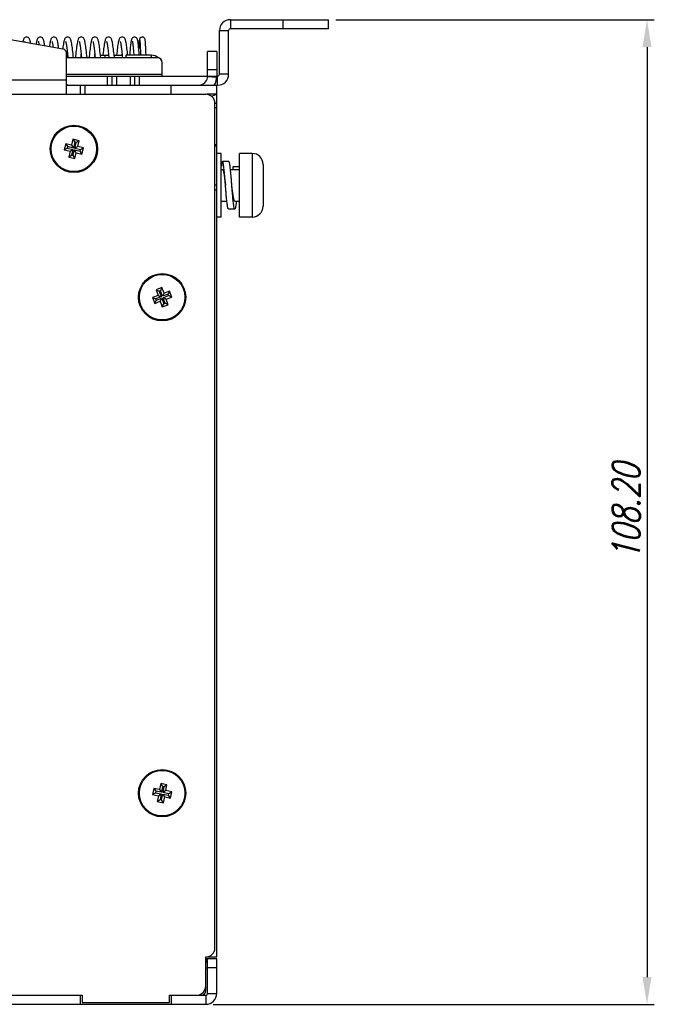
# Model space of a CAD drawing. Extents: x 879 to 1770, y -20 to 610.
# Tile 6 of 16: x 1297 to 1367, y 319 to 427. Entities that reach past the tile are written whole.
import ezdxf

# ---------------------------------------------------------------- set-up
doc = ezdxf.new("R2010")
doc.units = 0
doc.header["$LTSCALE"] = 2
doc.header["$MEASUREMENT"] = 0
doc.header["$PDMODE"] = 3
doc.layers.get('Defpoints').update_dxf_attribs({"linetype": 'CONTINUOUS'})
for name, color, linetype in [('3105460500_DXF_CONTINUOU97', 7, 'CONTINUOUS'), ('3991141100_CDXF_CONTINUO86', 7, 'CONTINUOUS'), ('3991141200_BDXF_CONTINUO89', 7, 'CONTINUOUS'), ('3991161200_PDXF_CONTINUO87', 7, 'CONTINUOUS'), ('BACK_PLATE_2DXF_CONTINUO96', 7, 'CONTINUOUS'), ('FORM', 7, 'CONTINUOUS'), ('SCREW_M4_DXF_CONTINUOUS_93', 7, 'CONTINUOUS'), ('SNAP_DXF_CONTINUOUS_LINE', 7, 'CONTINUOUS'), ('SPRING_DXF_CONTINUOUS_LINE', 7, 'CONTINUOUS')]:
    doc.layers.add(name, color=color, linetype=linetype)
doc.styles.get("Standard").update_dxf_attribs({"font": 'txt.shx', "width": 0.75, "oblique": 15})
doc.dimstyles.get("Standard").update_dxf_attribs({"dimtxt": 0.18, "dimasz": 0.18, "dimexe": 0.18, "dimexo": 0.0625, "dimgap": 0.09, "dimtad": 0, "dimtih": 1, "dimtoh": 1, "dimdec": 4, "dimzin": 0, "dimdsep": 46, "dimtxsty": 'Standard', "dimcen": 0.09, "dimadec": 0, "dimazin": 0, "dimtfac": 1, "dimtdec": 4, "dimtofl": 0, "dimtmove": 0, "dimatfit": 3, "dimfxl": 0, "dimtolj": 1, "dimtzin": 0, "dimarcsym": 0})

# ---------------------------------------------------------------- blocks, each defined once
blk = doc.blocks.new('*D4')
at = {"layer": 'Defpoints', "color": 0}
for p in [(1330.7, 427.15), (1317.2, 318.95), (1365.7, 318.95)]:
    blk.add_point(p, dxfattribs=at)
at = {"layer": 'FORM', "color": 0, "lineweight": -2}
for p, q in [((1331.5, 427.15), (1366.5, 427.15)), ((1365.7, 424.15), (1365.7, 321.95)), ((1318, 318.95), (1366.5, 318.95))]:
    blk.add_line(p, q, dxfattribs=at)
at = {"layer": 'FORM', "color": 0}
for points in [[(1365.2, 424.15), (1366.2, 424.15), (1365.7, 427.15)], [(1365.2, 321.95), (1366.2, 321.95), (1365.7, 318.95)]]:
    blk.add_solid(points, dxfattribs=at)
at = {"layer": 'FORM', "color": 0, "insert": (1363.4, 373.05), "char_height": 3, "attachment_point": 5, "rotation": 90}
blk.add_mtext('\\A1;108.20', dxfattribs=at)

msp = doc.modelspace()

# ---------------------------------------------------------------- linework, layer by layer
at = {"layer": '3105460500_DXF_CONTINUOU97', "color": 7, "linetype": 'Continuous'}
for p, q in [((1301.814, 413.53), (1301.649, 412.85)), ((1301.814, 413.53), (1302.011, 413.207)), ((1302.446, 413.377), (1301.814, 413.53)), ((1302.599, 414.009), (1302.446, 413.377)), ((1302.446, 413.377), (1302.643, 413.054)), ((1302.599, 414.009), (1302.796, 413.685)), ((1303.279, 413.844), (1302.599, 414.009)), ((1302.796, 413.685), (1302.643, 413.054)), ((1302.956, 413.647), (1302.796, 413.685)), ((1302.803, 413.015), (1302.956, 413.647)), ((1303.279, 413.844), (1302.956, 413.647)), ((1303.126, 413.212), (1303.279, 413.844)), ((1301.649, 412.85), (1301.973, 413.047)), ((1301.649, 412.85), (1302.281, 412.697)), ((1302.011, 413.207), (1301.973, 413.047)), ((1301.973, 413.047), (1302.604, 412.894)), ((1302.643, 413.054), (1302.011, 413.207)), ((1302.281, 412.697), (1302.128, 412.065)), ((1302.128, 412.065), (1302.451, 412.263)), ((1302.281, 412.697), (1302.604, 412.894)), ((1302.604, 412.894), (1302.451, 412.263)), ((1302.451, 412.263), (1302.611, 412.224)), ((1302.611, 412.224), (1302.764, 412.856)), ((1302.961, 412.532), (1302.764, 412.856)), ((1302.764, 412.856), (1303.396, 412.702)), ((1303.126, 413.212), (1302.803, 413.015)), ((1303.434, 412.862), (1302.803, 413.015)), ((1302.808, 411.9), (1302.961, 412.532)), ((1302.961, 412.532), (1303.593, 412.379)), ((1303.758, 413.059), (1303.126, 413.212)), ((1303.396, 412.702), (1303.434, 412.862)), ((1303.593, 412.379), (1303.396, 412.702)), ((1303.758, 413.059), (1303.434, 412.862)), ((1303.593, 412.379), (1303.758, 413.059)), ((1302.128, 412.065), (1302.808, 411.9)), ((1302.808, 411.9), (1302.611, 412.224)), ((1312.385, 397.714), (1311.729, 397.471)), ((1311.729, 397.471), (1311.954, 396.862)), ((1311.729, 397.471), (1312.073, 397.313)), ((1312.227, 397.37), (1312.073, 397.313)), ((1312.073, 397.313), (1312.298, 396.703)), ((1312.385, 397.714), (1312.227, 397.37)), ((1312.452, 396.76), (1312.227, 397.37)), ((1312.61, 397.104), (1312.385, 397.714)), ((1312.61, 397.104), (1312.452, 396.76)), ((1313.22, 397.33), (1312.61, 397.104)), ((1313.22, 397.33), (1313.062, 396.985)), ((1313.463, 396.673), (1313.22, 397.33)), ((1311.954, 396.862), (1311.344, 396.636)), ((1311.344, 396.636), (1311.587, 395.98)), ((1311.344, 396.636), (1311.688, 396.478)), ((1311.587, 395.98), (1311.745, 396.324)), ((1311.587, 395.98), (1312.197, 396.205)), ((1312.298, 396.703), (1311.688, 396.478)), ((1311.688, 396.478), (1311.745, 396.324)), ((1311.745, 396.324), (1312.355, 396.549)), ((1311.954, 396.862), (1312.298, 396.703)), ((1312.197, 396.205), (1312.355, 396.549)), ((1312.197, 396.205), (1312.422, 395.595)), ((1312.355, 396.549), (1312.58, 395.94)), ((1313.062, 396.985), (1312.452, 396.76)), ((1312.509, 396.606), (1313.119, 396.832)), ((1312.734, 395.996), (1312.509, 396.606)), ((1312.853, 396.448), (1312.509, 396.606)), ((1312.853, 396.448), (1313.463, 396.673)), ((1313.079, 395.838), (1312.853, 396.448)), ((1313.119, 396.832), (1313.062, 396.985)), ((1313.463, 396.673), (1313.119, 396.832)), ((1312.422, 395.595), (1312.58, 395.94)), ((1312.422, 395.595), (1313.079, 395.838)), ((1312.58, 395.94), (1312.734, 395.996)), ((1313.079, 395.838), (1312.734, 395.996)), ((1312.246, 343.202), (1312.125, 342.564)), ((1312.246, 343.202), (1312.459, 342.889)), ((1312.933, 343.072), (1312.246, 343.202)), ((1312.933, 343.072), (1312.62, 342.859)), ((1312.813, 342.433), (1312.933, 343.072)), ((1311.486, 342.685), (1311.356, 341.997)), ((1311.356, 341.997), (1311.669, 342.21)), ((1311.356, 341.997), (1311.995, 341.876)), ((1311.486, 342.685), (1311.7, 342.371)), ((1312.125, 342.564), (1311.486, 342.685)), ((1311.7, 342.371), (1311.669, 342.21)), ((1311.669, 342.21), (1312.308, 342.089)), ((1312.338, 342.251), (1311.7, 342.371)), ((1311.995, 341.876), (1312.308, 342.089)), ((1312.125, 342.564), (1312.338, 342.251)), ((1312.308, 342.089), (1312.187, 341.451)), ((1312.459, 342.889), (1312.338, 342.251)), ((1312.348, 341.42), (1312.469, 342.059)), ((1312.62, 342.859), (1312.459, 342.889)), ((1312.682, 341.746), (1312.469, 342.059)), ((1312.469, 342.059), (1313.108, 341.938)), ((1312.499, 342.22), (1312.62, 342.859)), ((1312.813, 342.433), (1312.499, 342.22)), ((1313.138, 342.099), (1312.499, 342.22)), ((1313.451, 342.312), (1312.813, 342.433)), ((1313.108, 341.938), (1313.138, 342.099)), ((1313.321, 341.625), (1313.108, 341.938)), ((1313.451, 342.312), (1313.138, 342.099)), ((1313.321, 341.625), (1313.451, 342.312)), ((1311.995, 341.876), (1311.874, 341.237)), ((1311.874, 341.237), (1312.187, 341.451)), ((1311.874, 341.237), (1312.561, 341.107)), ((1312.187, 341.451), (1312.348, 341.42)), ((1312.561, 341.107), (1312.348, 341.42)), ((1312.561, 341.107), (1312.682, 341.746)), ((1312.682, 341.746), (1313.321, 341.625))]:
    msp.add_line(p, q, dxfattribs=at)
for centre in [(1302.704, 412.955), (1312.404, 396.655), (1312.404, 342.155)]:
    msp.add_circle(centre, 2.5, dxfattribs=at)
at = {"layer": '3991141100_CDXF_CONTINUO86', "color": 3, "linetype": 'Continuous'}
for p, q in [((1200.404, 418.955), (1317.204, 418.955)), ((1318.204, 325.155), (1318.204, 417.955)), ((1317.204, 320.955), (1317.204, 324.155)), ((1264.204, 319.955), (1303.604, 319.955)), ((1303.604, 319.955), (1303.604, 319.155)), ((1313.204, 319.155), (1313.204, 319.955)), ((1313.204, 319.955), (1316.204, 319.955)), ((1303.604, 319.155), (1313.204, 319.155))]:
    msp.add_line(p, q, dxfattribs=at)
for centre in [(1302.704, 412.955), (1312.404, 396.655), (1312.404, 342.155)]:
    msp.add_circle(centre, 2.6, dxfattribs=at)
for centre, start, end in [((1317.204, 417.955), 0, 90), ((1317.204, 325.155), 270, 0), ((1316.204, 320.955), 270, 0)]:
    msp.add_arc(centre, 1, start, end, dxfattribs=at)
at = {"layer": '3991141200_BDXF_CONTINUO89', "color": 7, "linetype": 'Continuous'}
for p, q in [((1318.404, 418.955), (1317.512, 418.955)), ((1318.404, 324.155), (1318.404, 418.955)), ((1318.404, 417.955), (1318.204, 417.955)), ((1318.404, 417.455), (1318.204, 417.455)), ((1318.204, 413.455), (1318.404, 413.455)), ((1318.404, 413.255), (1318.204, 413.255)), ((1318.404, 408.955), (1318.204, 408.955)), ((1318.204, 408.455), (1318.404, 408.455)), ((1317.204, 324.155), (1318.404, 324.155))]:
    msp.add_line(p, q, dxfattribs=at)
at = {"layer": '3991141200_BDXF_CONTINUO89', "color": 3, "linetype": 'Continuous'}
msp.add_line((1317.204, 320.455), (1317.204, 320.955), dxfattribs=at)
at = {"layer": '3991141200_BDXF_CONTINUO89', "color": 7, "linetype": 'Continuous'}
msp.add_arc((1317.904, 326.155), 2, 258.32177, 270, dxfattribs=at)
at = {"layer": '3991141200_BDXF_CONTINUO89', "color": 3, "linetype": 'Continuous'}
msp.add_arc((1316.704, 320.455), 0.5, 270, 0, dxfattribs=at)
at = {"layer": '3991141200_BDXF_CONTINUO89', "color": 7, "linetype": 'Continuous', "start_tangent": (0.7069499, 0.7072636), "end_tangent": (1, 0)}
msp.add_spline([(1317.876, 418.679), (1317.954, 418.752), (1318.104, 418.863), (1318.254, 418.931), (1318.404, 418.955)], degree=3, dxfattribs=at)
at = {"layer": '3991161200_PDXF_CONTINUO87', "color": 7, "linetype": 'Continuous'}
for p, q in [((1317.329, 323.955), (1317.204, 323.641)), ((1317.375, 323.942), (1317.329, 323.955)), ((1317.404, 323.95), (1317.364, 323.95)), ((1318.404, 323.955), (1317.404, 323.955)), ((1318.404, 320.155), (1318.404, 323.955)), ((1318.404, 322.955), (1317.404, 322.955)), ((1303.404, 319.955), (1303.404, 318.955)), ((1313.404, 319.955), (1313.404, 318.955)), ((1317.204, 319.955), (1317.204, 318.955)), ((1317.404, 320.155), (1318.404, 320.155)), ((1201.604, 318.955), (1317.204, 318.955))]:
    msp.add_line(p, q, dxfattribs=at)
at = {"layer": '3991161200_PDXF_CONTINUO87', "color": 3, "linetype": 'Continuous'}
for p, q in [((1317.39, 323.926), (1317.204, 323.539)), ((1317.404, 320.155), (1317.404, 323.955)), ((1264.404, 319.955), (1303.404, 319.955)), ((1313.404, 319.955), (1317.204, 319.955))]:
    msp.add_line(p, q, dxfattribs=at)
for centre, radius, start, end in [((1317.404, 324.14), 1.2, 260.39736, 261.78679), ((1317.204, 322.755), 0.2, 27.33319, 81.78679), ((1317.204, 320.155), 0.2, 270, 0)]:
    msp.add_arc(centre, radius, start, end, dxfattribs=at)
at = {"layer": '3991161200_PDXF_CONTINUO87', "color": 7, "linetype": 'Continuous'}
msp.add_arc((1317.204, 320.155), 1.2, 270, 0, dxfattribs=at)
at = {"layer": 'BACK_PLATE_2DXF_CONTINUO96', "color": 7, "linetype": 'Continuous'}
for p, q in [((1301.49, 423.93), (1283.204, 427.155)), ((1301.904, 418.955), (1301.904, 423.438)), ((1306.104, 423.255), (1306.104, 422.955)), ((1308.404, 423.255), (1308.404, 422.955)), ((1311.204, 423.255), (1311.204, 422.955)), ((1318.404, 423.655), (1317.404, 423.655)), ((1318.404, 423.655), (1318.404, 420.955)), ((1317.402, 420.901), (1318.401, 420.847)), ((1318.404, 421.655), (1317.404, 421.655)), ((1317.404, 420.955), (1318.404, 420.955)), ((1276.204, 420.555), (1301.904, 420.555)), ((1303.404, 419.955), (1303.404, 418.955)), ((1303.904, 419.955), (1303.904, 418.955)), ((1313.404, 418.955), (1313.404, 419.955)), ((1318.404, 418.955), (1318.404, 419.955)), ((1303.904, 418.955), (1313.404, 418.955)), ((1317.512, 418.955), (1317.313, 418.955))]:
    msp.add_line(p, q, dxfattribs=at)
at = {"layer": 'BACK_PLATE_2DXF_CONTINUO96', "color": 3, "linetype": 'Continuous'}
for p, q in [((1305.621, 423.255), (1306.518, 423.255)), ((1307.121, 423.255), (1308.018, 423.255)), ((1311.204, 423.255), (1308.404, 423.255)), ((1317.404, 420.955), (1317.404, 423.655)), ((1301.904, 419.955), (1318.404, 419.955))]:
    msp.add_line(p, q, dxfattribs=at)
at = {"layer": 'BACK_PLATE_2DXF_CONTINUO96', "color": 7, "linetype": 'Continuous'}
for centre, radius, start, end in [((1301.404, 423.438), 0.5, 0, 80), ((1316.404, 420.955), 2, 329.8017, 0)]:
    msp.add_arc(centre, radius, start, end, dxfattribs=at)
at = {"layer": 'BACK_PLATE_2DXF_CONTINUO96', "color": 3, "linetype": 'Continuous'}
for centre, radius, start, end in [((1311.204, 422.055), 1.2, 48.24971, 90), ((1316.404, 420.955), 1, 280.86539, 0)]:
    msp.add_arc(centre, radius, start, end, dxfattribs=at)
at = {"layer": 'BACK_PLATE_2DXF_CONTINUO96', "color": 3, "linetype": 'Continuous', "start_tangent": (-0.9950335, 0.0995409), "end_tangent": (-0.5971211, 0.8021511)}
msp.add_spline([(1302.071, 419.96), (1301.978, 419.98), (1301.922, 420.019)], degree=3, dxfattribs=at)
at = {"layer": 'SCREW_M4_DXF_CONTINUOUS_93', "color": 7, "linetype": 'Continuous'}
for p, q in [((1318.904, 412.455), (1318.404, 412.455)), ((1318.904, 405.455), (1318.904, 412.455)), ((1320.904, 405.455), (1320.904, 412.455)), ((1322.304, 412.455), (1320.904, 412.455)), ((1322.304, 412.455), (1322.304, 405.455)), ((1319.739, 411.555), (1319.039, 411.555)), ((1323.504, 411.255), (1323.504, 406.655)), ((1318.904, 410.705), (1319.039, 410.705)), ((1319.911, 410.705), (1320.904, 410.705)), ((1320.204, 410.705), (1320.204, 411.017)), ((1320.204, 411.017), (1320.904, 411.017)), ((1318.904, 407.205), (1319.517, 407.205)), ((1320.389, 407.205), (1320.904, 407.205)), ((1319.689, 406.355), (1320.389, 406.355)), ((1318.904, 405.455), (1318.404, 405.455)), ((1322.304, 405.455), (1320.904, 405.455))]:
    msp.add_line(p, q, dxfattribs=at)
for centre, start, end in [((1322.304, 411.255), 360, 90), ((1322.304, 406.655), 270, 0)]:
    msp.add_arc(centre, 1.2, start, end, dxfattribs=at)
for points, start_tangent, end_tangent in [([(1319.039, 411.553), (1319.034, 411.554), (1319.001, 411.511), (1318.969, 411.405), (1318.936, 411.239), (1318.904, 411.017)], (-0.9704426, 0.2413322), (-0.1295811, -0.9915688)), ([(1319.364, 408.955), (1319.359, 409.023), (1319.326, 409.429), (1319.294, 409.823), (1319.261, 410.196), (1319.229, 410.538), (1319.196, 410.841), (1319.164, 411.098), (1319.131, 411.302), (1319.099, 411.448), (1319.066, 411.532), (1319.039, 411.553)], (-0.0793231, 0.996849), (-0.9704426, 0.2413322)), ([(1320.064, 408.955), (1320.059, 409.023), (1320.026, 409.429), (1319.994, 409.823), (1319.961, 410.196), (1319.929, 410.538), (1319.896, 410.841), (1319.864, 411.098), (1319.831, 411.302), (1319.799, 411.448), (1319.766, 411.532), (1319.739, 411.553)], (-0.0793231, 0.996849), (-0.9704426, 0.2413322)), ([(1319.039, 410.703), (1319.049, 410.703), (1319.085, 410.662), (1319.121, 410.568), (1319.158, 410.425), (1319.193, 410.239), (1319.23, 410.014), (1319.266, 409.754), (1319.302, 409.473), (1319.338, 409.177), (1319.364, 408.955)], (0.989815, 0.1423597), (0.1174117, -0.9930833)), ([(1320.204, 411.017), (1320.171, 410.744), (1320.167, 410.705)], (-0.1295811, -0.9915688), (-0.1069909, -0.99426)), ([(1319.689, 406.356), (1319.684, 406.356), (1319.651, 406.398), (1319.619, 406.504), (1319.586, 406.67), (1319.554, 406.892), (1319.521, 407.165), (1319.489, 407.482), (1319.456, 407.836), (1319.424, 408.217), (1319.391, 408.616), (1319.364, 408.955)], (-0.970441, -0.2413384), (-0.0793231, 0.996849)), ([(1320.389, 406.356), (1320.384, 406.356), (1320.351, 406.398), (1320.319, 406.504), (1320.286, 406.67), (1320.254, 406.892), (1320.221, 407.165), (1320.189, 407.482), (1320.156, 407.836), (1320.124, 408.217), (1320.091, 408.616), (1320.064, 408.955)], (-0.970441, -0.2413384), (-0.0793231, 0.996849)), ([(1320.254, 407.566), (1320.218, 407.772), (1320.182, 408.013), (1320.146, 408.281), (1320.11, 408.57), (1320.074, 408.873), (1320.064, 408.955)], (-0.1905982, 0.9816681), (-0.1174117, 0.9930833)), ([(1320.389, 407.206), (1320.361, 407.22), (1320.325, 407.286), (1320.29, 407.403), (1320.254, 407.566)], (-0.9886988, 0.1499156), (-0.1905982, 0.9816681)), ([(1320.561, 407.205), (1320.546, 407.068), (1320.514, 406.812), (1320.481, 406.608), (1320.449, 406.462), (1320.416, 406.377), (1320.389, 406.356)], (-0.1067925, -0.9942813), (-0.970441, -0.2413384))]:
    msp.add_spline(points, degree=3, dxfattribs=dict(at, start_tangent=start_tangent, end_tangent=end_tangent))
at = {"layer": 'SNAP_DXF_CONTINUOUS_LINE', "color": 7, "linetype": 'Continuous'}
for p, q in [((1319.904, 427.155), (1319.904, 426.155)), ((1325.704, 426.155), (1325.704, 427.155)), ((1330.704, 426.155), (1330.704, 427.155)), ((1318.704, 425.955), (1319.704, 425.955)), ((1319.704, 421.155), (1319.704, 425.955)), ((1330.704, 426.155), (1319.904, 426.155)), ((1306.404, 419.955), (1306.404, 420.955)), ((1306.904, 419.955), (1306.904, 420.955)), ((1307.404, 420.955), (1307.404, 419.955)), ((1308.904, 420.955), (1308.904, 419.955)), ((1309.404, 419.955), (1309.404, 420.955)), ((1309.904, 419.955), (1309.904, 420.955)), ((1318.504, 419.955), (1318.504, 420.955)), ((1319.704, 421.155), (1318.704, 421.155)), ((1318.504, 419.955), (1318.404, 419.955))]:
    msp.add_line(p, q, dxfattribs=at)
at = {"layer": 'SNAP_DXF_CONTINUOUS_LINE', "color": 3, "linetype": 'Continuous'}
for p, q in [((1319.904, 427.155), (1330.704, 427.155)), ((1318.704, 421.155), (1318.704, 425.955)), ((1311.904, 422.955), (1301.904, 422.955)), ((1312.404, 420.955), (1312.404, 422.455)), ((1301.904, 421.155), (1312.404, 421.155)), ((1301.904, 420.955), (1317.404, 420.955)), ((1318.404, 420.955), (1318.504, 420.955))]:
    msp.add_line(p, q, dxfattribs=at)
for centre, radius, start, end in [((1319.904, 425.955), 1.2, 90, 180), ((1311.904, 422.455), 0.5, 0, 90), ((1318.504, 421.155), 0.2, 270, 0)]:
    msp.add_arc(centre, radius, start, end, dxfattribs=at)
at = {"layer": 'SNAP_DXF_CONTINUOUS_LINE', "color": 7, "linetype": 'Continuous'}
for centre, radius, start, end in [((1319.904, 425.955), 0.2, 90, 180), ((1318.504, 421.155), 1.2, 270, 0)]:
    msp.add_arc(centre, radius, start, end, dxfattribs=at)
at = {"layer": 'SPRING_DXF_CONTINUOUS_LINE', "color": 7, "linetype": 'Continuous'}
for p, q in [((1309.992, 424.237), (1310.002, 424.038)), ((1301.478, 423.989), (1301.471, 423.934)), ((1301.989, 423.517), (1302.009, 423.341)), ((1302.009, 423.341), (1302.029, 423.156)), ((1302.029, 423.156), (1302.05, 422.955)), ((1304.153, 422.955), (1304.126, 423.214)), ((1305.017, 423.262), (1305.05, 422.955)), ((1305.621, 423.257), (1305.596, 423.49)), ((1305.653, 422.955), (1305.621, 423.257)), ((1306.498, 423.255), (1306.508, 423.348)), ((1306.516, 423.275), (1306.55, 422.955)), ((1307.153, 422.955), (1307.114, 423.32)), ((1307.998, 423.255), (1308.008, 423.349)), ((1308.026, 423.177), (1308.05, 422.955)), ((1310.002, 424.038), (1310.011, 423.815)), ((1310.011, 423.815), (1310.021, 423.566)), ((1310.021, 423.566), (1310.032, 423.255)), ((1310.619, 423.619), (1310.608, 423.903)), ((1310.632, 423.255), (1310.619, 423.619))]:
    msp.add_line(p, q, dxfattribs=at)
for points in [[(1297.508, 425.255), (1297.436, 425.246), (1297.338, 425.207), (1297.263, 425.146), (1297.212, 425.079), (1297.177, 425.01), (1297.149, 424.938), (1297.125, 424.858), (1297.102, 424.767), (1297.089, 424.706)], [(1297.955, 424.553), (1297.949, 424.591), (1297.928, 424.7), (1297.907, 424.796), (1297.885, 424.879), (1297.862, 424.952), (1297.835, 425.019), (1297.8, 425.084), (1297.751, 425.148), (1297.676, 425.208), (1297.576, 425.247), (1297.508, 425.255)], [(1299.008, 425.255), (1298.938, 425.247), (1298.843, 425.21), (1298.77, 425.153), (1298.72, 425.091), (1298.685, 425.028), (1298.658, 424.964), (1298.636, 424.896), (1298.615, 424.821), (1298.595, 424.736), (1298.576, 424.639), (1298.556, 424.529), (1298.543, 424.45)], [(1299.498, 424.281), (1299.485, 424.369), (1299.465, 424.498), (1299.445, 424.614), (1299.425, 424.716), (1299.404, 424.806), (1299.383, 424.885), (1299.361, 424.955), (1299.334, 425.021), (1299.299, 425.086), (1299.249, 425.15), (1299.174, 425.209), (1299.077, 425.247), (1299.008, 425.255)], [(1300.508, 425.255), (1300.436, 425.246), (1300.335, 425.205), (1300.261, 425.144), (1300.212, 425.079), (1300.178, 425.014), (1300.152, 424.947), (1300.129, 424.875), (1300.108, 424.792), (1300.087, 424.697), (1300.066, 424.587), (1300.045, 424.461), (1300.023, 424.319), (1300.005, 424.192)], [(1301.035, 424.011), (1301.026, 424.075), (1301.006, 424.23), (1300.985, 424.372), (1300.965, 424.5), (1300.945, 424.614), (1300.925, 424.715), (1300.905, 424.804), (1300.884, 424.883), (1300.861, 424.954), (1300.834, 425.02), (1300.799, 425.086), (1300.749, 425.15), (1300.677, 425.207), (1300.583, 425.245), (1300.508, 425.255)], [(1302.008, 425.255), (1301.937, 425.246), (1301.838, 425.207), (1301.764, 425.147), (1301.715, 425.083), (1301.68, 425.018), (1301.654, 424.952), (1301.631, 424.879), (1301.609, 424.797), (1301.588, 424.7), (1301.566, 424.588), (1301.544, 424.46), (1301.522, 424.317), (1301.5, 424.159), (1301.478, 423.989)], [(1302.653, 422.955), (1302.631, 423.169), (1302.606, 423.397), (1302.581, 423.619), (1302.557, 423.831), (1302.532, 424.029), (1302.508, 424.211), (1302.485, 424.374), (1302.462, 424.519), (1302.439, 424.645), (1302.416, 424.754), (1302.393, 424.848), (1302.369, 424.93), (1302.341, 425.005), (1302.305, 425.076), (1302.253, 425.146), (1302.176, 425.207), (1302.076, 425.247), (1302.008, 425.255)], [(1303.508, 425.255), (1303.436, 425.246), (1303.337, 425.206), (1303.263, 425.146), (1303.214, 425.082), (1303.18, 425.018), (1303.154, 424.951), (1303.13, 424.878), (1303.112, 424.809)], [(1304.126, 423.214), (1304.101, 423.442), (1304.077, 423.661), (1304.052, 423.87), (1304.028, 424.064), (1304.004, 424.241), (1303.981, 424.4), (1303.958, 424.54), (1303.935, 424.663), (1303.913, 424.769), (1303.89, 424.86), (1303.866, 424.94), (1303.838, 425.013), (1303.802, 425.081), (1303.751, 425.148), (1303.676, 425.208), (1303.577, 425.247), (1303.508, 425.255)], [(1305.008, 425.255), (1304.936, 425.246), (1304.837, 425.206), (1304.764, 425.147), (1304.715, 425.084), (1304.681, 425.019), (1304.653, 424.951), (1304.63, 424.876), (1304.608, 424.79), (1304.586, 424.69), (1304.564, 424.575), (1304.542, 424.444), (1304.519, 424.296), (1304.497, 424.132), (1304.474, 423.953), (1304.45, 423.76), (1304.427, 423.556), (1304.404, 423.343), (1304.38, 423.125), (1304.362, 422.955)], [(1305.596, 423.49), (1305.571, 423.707), (1305.547, 423.912), (1305.523, 424.102), (1305.499, 424.274), (1305.476, 424.429), (1305.454, 424.565), (1305.431, 424.684), (1305.409, 424.786), (1305.386, 424.874), (1305.362, 424.951), (1305.334, 425.021), (1305.298, 425.087), (1305.249, 425.15), (1305.175, 425.208), (1305.077, 425.247), (1305.008, 425.255)], [(1306.508, 425.255), (1306.436, 425.246), (1306.339, 425.207), (1306.267, 425.15), (1306.218, 425.088), (1306.183, 425.024), (1306.155, 424.956), (1306.131, 424.881), (1306.109, 424.795), (1306.087, 424.695), (1306.065, 424.58), (1306.042, 424.448), (1306.02, 424.298), (1305.997, 424.132), (1305.973, 423.949), (1305.95, 423.753), (1305.926, 423.545), (1305.894, 423.255)], [(1307.114, 423.32), (1307.091, 423.535), (1307.067, 423.743), (1307.044, 423.939), (1307.02, 424.121), (1306.997, 424.288), (1306.975, 424.439), (1306.952, 424.572), (1306.93, 424.689), (1306.908, 424.79), (1306.886, 424.877), (1306.861, 424.953), (1306.834, 425.022), (1306.799, 425.086), (1306.749, 425.15), (1306.676, 425.208), (1306.577, 425.247), (1306.508, 425.255)], [(1308.008, 425.255), (1307.936, 425.246), (1307.838, 425.207), (1307.765, 425.148), (1307.715, 425.083), (1307.679, 425.016), (1307.651, 424.944), (1307.627, 424.865), (1307.604, 424.774), (1307.581, 424.669), (1307.559, 424.547), (1307.536, 424.408), (1307.513, 424.251), (1307.489, 424.077), (1307.466, 423.888), (1307.442, 423.687), (1307.418, 423.475), (1307.394, 423.255)], [(1308.621, 423.255), (1308.606, 423.394), (1308.583, 423.609), (1308.559, 423.811), (1308.536, 423.999), (1308.514, 424.172), (1308.491, 424.33), (1308.469, 424.471), (1308.448, 424.596), (1308.427, 424.706), (1308.405, 424.801), (1308.383, 424.884), (1308.36, 424.957), (1308.333, 425.024), (1308.298, 425.088), (1308.248, 425.151), (1308.174, 425.209), (1308.075, 425.247), (1308.008, 425.255)], [(1309.366, 425.255), (1309.303, 425.248), (1309.211, 425.213), (1309.14, 425.159), (1309.094, 425.102), (1309.065, 425.047), (1309.044, 424.997), (1309.028, 424.946), (1309.014, 424.892), (1309.001, 424.832), (1308.988, 424.764), (1308.975, 424.686), (1308.962, 424.599), (1308.949, 424.501), (1308.935, 424.392), (1308.921, 424.272), (1308.906, 424.14), (1308.891, 423.996), (1308.876, 423.84), (1308.86, 423.672), (1308.844, 423.492), (1308.823, 423.255)], [(1309.887, 423.255), (1309.875, 423.423), (1309.86, 423.617), (1309.845, 423.8), (1309.831, 423.969), (1309.817, 424.125), (1309.804, 424.267), (1309.79, 424.395), (1309.777, 424.511), (1309.764, 424.614), (1309.751, 424.707), (1309.737, 424.788), (1309.724, 424.859), (1309.709, 424.922), (1309.693, 424.98), (1309.672, 425.036), (1309.642, 425.095), (1309.594, 425.157), (1309.524, 425.212), (1309.434, 425.247), (1309.366, 425.255)], [(1310.22, 425.255), (1310.159, 425.248), (1310.073, 425.216), (1310.005, 425.166), (1309.96, 425.108), (1309.934, 425.057), (1309.919, 425.016), (1309.91, 424.981), (1309.903, 424.946), (1309.897, 424.909), (1309.891, 424.867), (1309.885, 424.819), (1309.879, 424.765), (1309.873, 424.703), (1309.867, 424.634), (1309.861, 424.556), (1309.855, 424.47), (1309.848, 424.376), (1309.841, 424.272), (1309.834, 424.16), (1309.826, 424.024)], [(1310.608, 423.903), (1310.602, 424.033), (1310.597, 424.155), (1310.591, 424.268), (1310.586, 424.372), (1310.58, 424.468), (1310.575, 424.554), (1310.57, 424.633), (1310.564, 424.703), (1310.559, 424.765), (1310.554, 424.819), (1310.548, 424.867), (1310.543, 424.909), (1310.537, 424.946), (1310.53, 424.981), (1310.521, 425.016), (1310.506, 425.058), (1310.48, 425.109), (1310.434, 425.167), (1310.367, 425.217), (1310.283, 425.248), (1310.22, 425.255)], [(1297.29, 424.77), (1297.29, 424.77), (1297.294, 424.76), (1297.303, 424.732), (1297.316, 424.688), (1297.321, 424.665)], [(1298.79, 424.77), (1298.79, 424.77), (1298.794, 424.759), (1298.804, 424.731), (1298.816, 424.688), (1298.829, 424.631), (1298.844, 424.561), (1298.86, 424.478), (1298.875, 424.391)], [(1300.29, 424.77), (1300.29, 424.77), (1300.294, 424.761), (1300.302, 424.735), (1300.314, 424.695), (1300.327, 424.642), (1300.341, 424.578), (1300.356, 424.502), (1300.371, 424.415), (1300.387, 424.317), (1300.403, 424.208), (1300.415, 424.12)], [(1301.79, 424.77), (1301.79, 424.77), (1301.795, 424.758), (1301.805, 424.728), (1301.817, 424.681), (1301.832, 424.62), (1301.847, 424.545), (1301.863, 424.457), (1301.88, 424.357), (1301.897, 424.245), (1301.915, 424.121), (1301.933, 423.986), (1301.951, 423.84), (1301.97, 423.684), (1301.989, 423.517)], [(1303.112, 424.809), (1303.086, 424.691), (1303.057, 424.538), (1303.03, 424.369), (1303.004, 424.185), (1302.978, 423.99), (1302.953, 423.785), (1302.929, 423.574), (1302.905, 423.358), (1302.882, 423.141), (1302.862, 422.955)], [(1303.29, 424.77), (1303.29, 424.77), (1303.295, 424.757), (1303.306, 424.724), (1303.319, 424.674), (1303.335, 424.608), (1303.351, 424.527), (1303.368, 424.432), (1303.386, 424.323), (1303.404, 424.202), (1303.422, 424.069), (1303.441, 423.924), (1303.46, 423.768), (1303.48, 423.601), (1303.5, 423.423), (1303.52, 423.235), (1303.541, 423.037), (1303.55, 422.955)], [(1304.79, 424.77), (1304.79, 424.77), (1304.794, 424.76), (1304.804, 424.73), (1304.817, 424.682), (1304.832, 424.619), (1304.848, 424.54), (1304.865, 424.446), (1304.883, 424.339), (1304.901, 424.218), (1304.92, 424.085), (1304.939, 423.941), (1304.958, 423.786), (1304.977, 423.622), (1304.997, 423.447), (1305.017, 423.262)], [(1306.29, 424.77), (1306.29, 424.77), (1306.294, 424.76), (1306.304, 424.731), (1306.317, 424.684), (1306.332, 424.621), (1306.348, 424.543), (1306.365, 424.451), (1306.382, 424.345), (1306.4, 424.225), (1306.419, 424.093), (1306.438, 423.949), (1306.457, 423.795), (1306.476, 423.631), (1306.496, 423.458), (1306.516, 423.275)], [(1307.79, 424.769), (1307.79, 424.77), (1307.793, 424.761), (1307.802, 424.735), (1307.815, 424.692), (1307.829, 424.634), (1307.844, 424.563), (1307.86, 424.478), (1307.877, 424.38), (1307.894, 424.269), (1307.912, 424.145), (1307.93, 424.01), (1307.949, 423.863), (1307.968, 423.705), (1307.987, 423.538), (1308.006, 423.361), (1308.026, 423.177)], [(1309.122, 424.802), (1309.122, 424.802), (1309.126, 424.791), (1309.132, 424.767), (1309.14, 424.731), (1309.149, 424.684), (1309.158, 424.626), (1309.168, 424.558), (1309.178, 424.481), (1309.188, 424.394), (1309.199, 424.298), (1309.21, 424.193), (1309.221, 424.079), (1309.232, 423.957), (1309.243, 423.826), (1309.254, 423.689), (1309.265, 423.544), (1309.277, 423.392), (1309.287, 423.255)], [(1309.945, 424.853), (1309.944, 424.853), (1309.945, 424.851), (1309.947, 424.839), (1309.95, 424.819), (1309.954, 424.792), (1309.957, 424.758), (1309.961, 424.717), (1309.965, 424.669), (1309.97, 424.614), (1309.974, 424.552), (1309.979, 424.484), (1309.983, 424.408), (1309.988, 424.326), (1309.992, 424.237)], [(1301.966, 422.955), (1301.993, 423.215), (1302.008, 423.349)], [(1303.466, 422.955), (1303.485, 423.133), (1303.508, 423.348)], [(1304.966, 422.955), (1304.993, 423.209), (1305.008, 423.348)]]:
    msp.add_lwpolyline(points, dxfattribs=at)

# ---------------------------------------------------------------- dimensions: what is measured, and where the dimension line sits
at = {"layer": 'FORM', "color": 2}
dim = msp.add_linear_dim(base=(1365.704, 318.955), p1=(1330.704, 427.155), p2=(1317.204, 318.955), angle=90, dimstyle='Standard', override={"dimtxt": 3, "dimasz": 3, "dimexe": 0.8, "dimexo": 0.8, "dimgap": 0.8, "dimtad": 1, "dimtih": 0, "dimtoh": 0, "dimdec": 2, "dimcen": -0.8, "dimtix": 1, "dimtofl": 1}, dxfattribs=at)
dim.commit()
dim.dimension.update_dxf_attribs({"geometry": '*D4', "text_midpoint": (1363.404, 373.055)})

doc.saveas('drawing.dxf')
